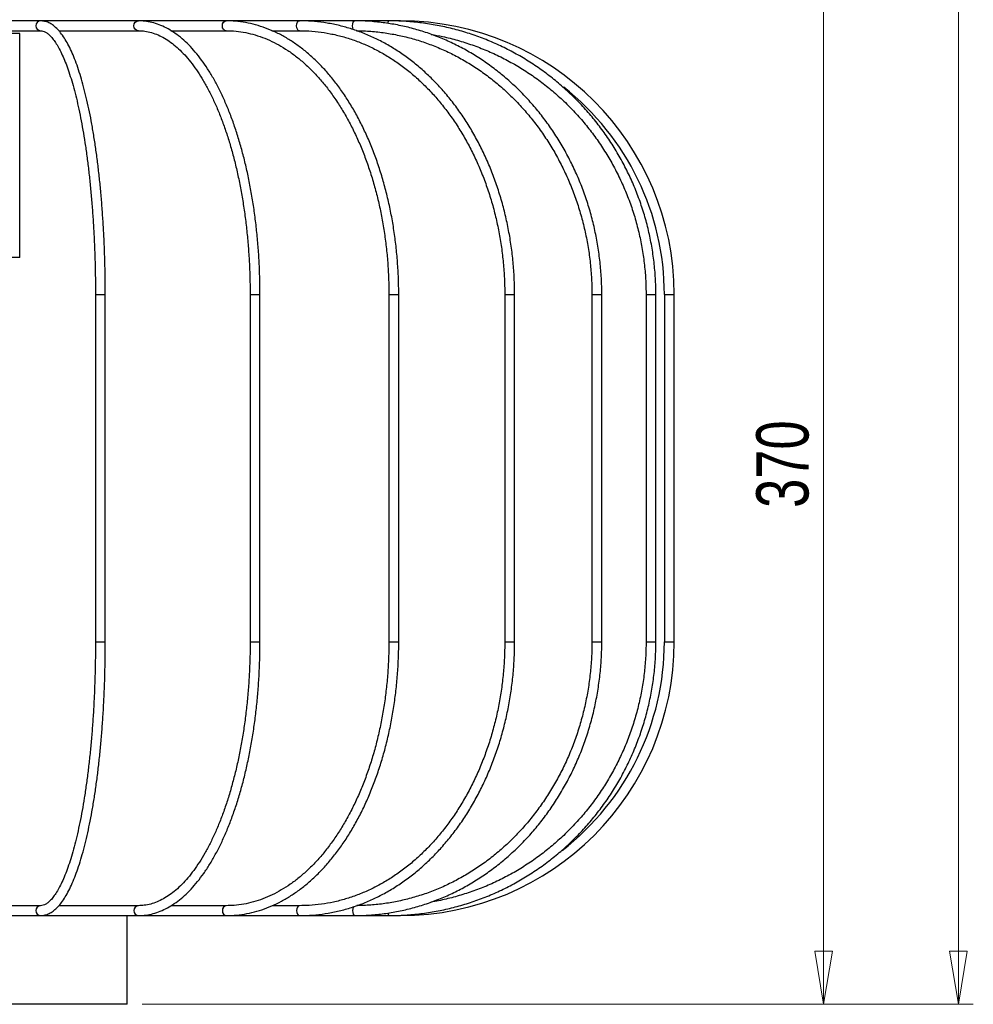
# Model space of a CAD drawing. Header units: millimetres. Extents: x 617 to 735, y 249 to 669.
# Tile 2 of 5: x 671 to 735, y 249 to 315. Entities that reach past the tile are written whole.
import ezdxf

# ---------------------------------------------------------------- set-up
doc = ezdxf.new("R2010")
doc.units = ezdxf.units.MM
doc.styles.add('SLDTEXTSTYLE0', font='TXT', dxfattribs={"width": 0.75})
doc.dimstyles.new('SLDDIMSTYLE0', dxfattribs={"dimtxt": 3.5, "dimasz": 3.556, "dimexe": 0, "dimexo": 0.0625, "dimgap": 0.875, "dimtad": 1, "dimdec": 0, "dimlfac": 5, "dimrnd": 1e-09, "dimzin": 12, "dimdsep": 46, "dimtxsty": 'SLDTEXTSTYLE0', "dimblk1": 'CLOSED', "dimblk2": 'CLOSED', "dimsah": 1, "dimcen": 0.09, "dimadec": 0, "dimazin": 3, "dimtfac": 1, "dimtdec": 0, "dimtofl": 0, "dimtmove": 0, "dimatfit": 3, "dimldrblk": 'CLOSED', "dimfxl": 0, "dimfrac": 2, "dimtolj": 1, "dimtzin": 12, "dimarcsym": 0})

# ---------------------------------------------------------------- blocks, each defined once
blk = doc.blocks.new('_Closed')
at = {"color": 0, "linetype": 'ByBlock', "lineweight": -2}
for p, q in [((-1, 0.166667), (0, 0)), ((-1, 0.166667), (-1, -0.166667)), ((0, 0), (-1, -0.166667)), ((0, 0), (-1, 0))]:
    blk.add_line(p, q, dxfattribs=at)
blk = doc.blocks.new('_D')
at = {"color": 7, "linetype": 'Continuous', "lineweight": 0}
for p, q in [((674.843, 491.983), (735.197, 491.983)), ((734.197, 491.983), (734.197, 248.796)), ((679.543, 248.796), (735.197, 248.796))]:
    blk.add_line(p, q, dxfattribs=at)
at = {"color": 7, "linetype": 'Continuous', "lineweight": 18, "xscale": 3.556, "yscale": 3.556}
for p, rotation in [((734.197, 491.983, -114), 90.0000000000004), ((734.197, 248.796, -114), 270.0000000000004)]:
    blk.add_blockref('_Closed', p, dxfattribs=dict(at, rotation=rotation))
at = {"color": 7, "linetype": 'Continuous', "lineweight": 18, "insert": (729.686, 366.732), "char_height": 3.5, "attachment_point": 1, "rotation": 90, "style": 'SLDTEXTSTYLE0'}
blk.add_mtext('1216', dxfattribs=at)
blk = doc.blocks.new('_D_1')
at = {"color": 7, "linetype": 'Continuous', "lineweight": 0}
for p, q in [((672.343, 322.796), (726.173, 322.796)), ((725.173, 322.796), (725.173, 248.796)), ((679.543, 248.796), (726.173, 248.796))]:
    blk.add_line(p, q, dxfattribs=at)
at = {"color": 7, "linetype": 'Continuous', "lineweight": 18, "xscale": 3.556, "yscale": 3.556}
for p, rotation in [((725.173, 322.796, -114), 90.0000000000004), ((725.173, 248.796, -114), 270.0000000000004)]:
    blk.add_blockref('_Closed', p, dxfattribs=dict(at, rotation=rotation))
at = {"color": 7, "linetype": 'Continuous', "lineweight": 18, "insert": (720.662, 282.033), "char_height": 3.5, "attachment_point": 1, "rotation": 90, "style": 'SLDTEXTSTYLE0'}
blk.add_mtext('370', dxfattribs=at)

msp = doc.modelspace()

# ---------------------------------------------------------------- linework, layer by layer
at = {"color": 7, "linetype": 'Continuous', "lineweight": 25}
for p, q in [((672.742, 314.639), (666.443, 314.639)), ((679.294, 314.639), (672.742, 314.639)), ((685.172, 314.639), (679.294, 314.639)), ((690.08, 314.639), (685.172, 314.639)), ((693.773, 314.639), (690.08, 314.639)), ((696.066, 314.639), (693.773, 314.639)), ((696.843, 314.639), (696.066, 314.639)), ((671.343, 313.796), (666.173, 313.796)), ((666.443, 313.979), (672.742, 313.979)), ((671.343, 298.796), (671.343, 313.796)), ((673.963, 313.979), (679.294, 313.979)), ((681.471, 313.979), (685.172, 313.979)), ((688.234, 313.979), (690.08, 313.979)), ((671.343, 298.796), (666.173, 298.796)), ((676.417, 296.309), (676.417, 273.069)), ((677.077, 273.069), (677.077, 296.309)), ((686.774, 296.309), (686.774, 273.069)), ((687.434, 273.069), (687.434, 296.309)), ((696.064, 296.309), (696.064, 273.069)), ((696.724, 273.069), (696.724, 296.309)), ((703.823, 296.309), (703.823, 273.069)), ((704.483, 273.069), (704.483, 296.309)), ((709.661, 296.309), (709.661, 273.069)), ((710.321, 273.069), (710.321, 296.309)), ((713.285, 296.309), (713.285, 273.069)), ((713.945, 273.069), (713.945, 296.309)), ((714.513, 296.309), (714.513, 273.069)), ((715.173, 273.069), (715.173, 296.309)), ((672.742, 255.399), (668.376, 255.399)), ((679.294, 255.399), (673.969, 255.399)), ((685.172, 255.399), (681.482, 255.399)), ((690.08, 255.399), (688.249, 255.399)), ((668.669, 254.739), (672.742, 254.739)), ((672.742, 254.739), (679.294, 254.739)), ((678.543, 248.796), (678.543, 254.739)), ((679.294, 254.739), (685.172, 254.739)), ((685.172, 254.739), (690.08, 254.739)), ((690.08, 254.739), (693.773, 254.739)), ((693.773, 254.739), (696.066, 254.739)), ((696.066, 254.739), (696.843, 254.739)), ((678.543, 248.796), (653.143, 248.796))]:
    msp.add_line(p, q, dxfattribs=at)
at = {"color": 8, "linetype": 'Continuous', "lineweight": 25}
for p, q in [((676.417, 296.309), (677.077, 296.309)), ((686.774, 296.309), (687.434, 296.309)), ((696.064, 296.309), (696.724, 296.309)), ((703.823, 296.309), (704.483, 296.309)), ((709.661, 296.309), (710.321, 296.309)), ((713.285, 296.309), (713.945, 296.309)), ((714.513, 296.309), (715.173, 296.309)), ((676.417, 273.069), (677.077, 273.069)), ((686.774, 273.069), (687.434, 273.069)), ((696.064, 273.069), (696.724, 273.069)), ((703.823, 273.069), (704.483, 273.069)), ((709.661, 273.069), (710.321, 273.069)), ((713.285, 273.069), (713.945, 273.069)), ((714.513, 273.069), (715.173, 273.069))]:
    msp.add_line(p, q, dxfattribs=at)
at = {"color": 8, "linetype": 'Continuous', "lineweight": 25, "flags": 128}
for points in [[(679.294, 313.979), (679.18, 314.005), (679.084, 314.076), (679.019, 314.183), (678.997, 314.309), (679.019, 314.436), (679.084, 314.543), (679.18, 314.614), (679.294, 314.639), (679.294, 314.639)], [(685.172, 313.979), (685.073, 314.005), (684.989, 314.076), (684.933, 314.183), (684.914, 314.309), (684.933, 314.436), (684.989, 314.543), (685.073, 314.614), (685.172, 314.639), (685.172, 314.639)], [(690.08, 313.979), (690.001, 314.005), (689.935, 314.076), (689.89, 314.183), (689.874, 314.309), (689.89, 314.436), (689.935, 314.543), (690.001, 314.614), (690.08, 314.639), (690.08, 314.639)], [(693.686, 314.047), (693.672, 314.076), (693.641, 314.183), (693.63, 314.309), (693.641, 314.436), (693.672, 314.543), (693.719, 314.614), (693.773, 314.639), (693.774, 314.639)], [(696.002, 314.472), (696.014, 314.543), (696.038, 314.614), (696.066, 314.639), (696.066, 314.639)], [(679.294, 255.399), (679.18, 255.374), (679.084, 255.302), (679.019, 255.195), (678.997, 255.069), (679.019, 254.942), (679.084, 254.835), (679.18, 254.764), (679.294, 254.739), (679.294, 254.739)], [(685.172, 255.399), (685.073, 255.374), (684.989, 255.302), (684.933, 255.195), (684.914, 255.069), (684.933, 254.942), (684.989, 254.835), (685.073, 254.764), (685.172, 254.739), (685.172, 254.739)], [(690.08, 255.399), (690.001, 255.374), (689.935, 255.302), (689.89, 255.195), (689.874, 255.069), (689.89, 254.942), (689.935, 254.835), (690.001, 254.764), (690.08, 254.739), (690.08, 254.739)], [(693.688, 255.334), (693.672, 255.302), (693.641, 255.195), (693.63, 255.069), (693.641, 254.942), (693.672, 254.835), (693.719, 254.764), (693.773, 254.739), (693.774, 254.739)], [(696.002, 254.909), (696.014, 254.835), (696.038, 254.764), (696.066, 254.739), (696.066, 254.739)]]:
    msp.add_lwpolyline(points, dxfattribs=at)
at = {"color": 8, "linetype": 'Continuous', "lineweight": 25}
for centre, start, end in [((672.747, 314.309), 90.94768, 269.02391), ((672.747, 255.069), 90.97609, 269.05273)]:
    msp.add_arc(centre, 0.33, start, end, dxfattribs=at)
at = {"color": 7, "linetype": 'Continuous', "lineweight": 25}
for centre, radius, start, end in [((696.843, 296.309), 18.33, 0, 90), ((696.843, 296.309), 17.67, 0, 51.80944), ((696.843, 273.069), 18.33, 270, 0), ((696.843, 273.069), 17.67, 307.74384, 0)]:
    msp.add_arc(centre, radius, start, end, dxfattribs=at)
for points, knots in [([(677.077, 296.309), (677.077, 296.497), (677.075, 297.042), (677.063, 297.942), (677.034, 299.006), (676.992, 300.06), (676.935, 301.101), (676.865, 302.126), (676.782, 303.131), (676.686, 304.112), (676.576, 305.067), (676.454, 305.991), (676.32, 306.883), (676.175, 307.738), (676.018, 308.554), (675.85, 309.328), (675.671, 310.059), (675.483, 310.742), (675.285, 311.378), (675.078, 311.962), (674.861, 312.495), (674.635, 312.975), (674.399, 313.399), (674.151, 313.768), (673.891, 314.079), (673.626, 314.319), (673.361, 314.49), (673.099, 314.596), (672.89, 314.636), (672.772, 314.639), (672.742, 314.639)], [0, 0, 0, 0, 0.019767, 0.057336, 0.094911, 0.132487, 0.170068, 0.207655, 0.245249, 0.282852, 0.320468, 0.358099, 0.395749, 0.433422, 0.471123, 0.508861, 0.546644, 0.584484, 0.622397, 0.660404, 0.698533, 0.736818, 0.775298, 0.814006, 0.852923, 0.891749, 0.925852, 0.958183, 0.98931, 1, 1, 1, 1]), ([(687.434, 296.309), (687.433, 296.498), (687.431, 297.044), (687.406, 297.948), (687.35, 299.015), (687.267, 300.073), (687.157, 301.118), (687.02, 302.146), (686.857, 303.155), (686.668, 304.14), (686.454, 305.099), (686.216, 306.027), (685.953, 306.923), (685.668, 307.783), (685.36, 308.603), (685.032, 309.382), (684.683, 310.116), (684.314, 310.803), (683.927, 311.441), (683.523, 312.028), (683.102, 312.56), (682.667, 313.037), (682.217, 313.455), (681.756, 313.812), (681.284, 314.108), (680.805, 314.34), (680.32, 314.508), (679.843, 314.609), (679.5, 314.638), (679.32, 314.639), (679.294, 314.639)], [0, 0, 0, 0, 0.019769, 0.057317, 0.094871, 0.132428, 0.16999, 0.20756, 0.245139, 0.28273, 0.320334, 0.357956, 0.395597, 0.43326, 0.470949, 0.508666, 0.546415, 0.584196, 0.62201, 0.659853, 0.697717, 0.735575, 0.773391, 0.811111, 0.848667, 0.885983, 0.923001, 0.959705, 0.994082, 1, 1, 1, 1]), ([(696.724, 296.309), (696.723, 296.499), (696.72, 297.046), (696.684, 297.952), (696.605, 299.021), (696.485, 300.081), (696.327, 301.128), (696.13, 302.159), (695.895, 303.169), (695.624, 304.156), (695.316, 305.117), (694.973, 306.047), (694.597, 306.944), (694.187, 307.804), (693.747, 308.625), (693.276, 309.404), (692.776, 310.137), (692.25, 310.823), (691.699, 311.459), (691.124, 312.043), (690.529, 312.571), (689.914, 313.043), (689.283, 313.457), (688.637, 313.811), (687.979, 314.104), (687.312, 314.335), (686.638, 314.503), (685.971, 314.606), (685.482, 314.638), (685.219, 314.639), (685.172, 314.639)], [0, 0, 0, 0, 0.0197852, 0.0573099, 0.0948399, 0.1323722, 0.1699082, 0.2074488, 0.2449951, 0.2825479, 0.3201081, 0.3576762, 0.3952526, 0.432837, 0.4704287, 0.5080263, 0.5456272, 0.583226, 0.6208168, 0.6583918, 0.6959413, 0.7334538, 0.7709169, 0.8083182, 0.8456475, 0.8828987, 0.9200721, 0.9571757, 0.9922478, 1, 1, 1, 1]), ([(704.483, 296.309), (704.482, 296.499), (704.478, 297.048), (704.433, 297.954), (704.333, 299.024), (704.183, 300.085), (703.985, 301.132), (703.738, 302.164), (703.445, 303.175), (703.105, 304.162), (702.72, 305.122), (702.292, 306.052), (701.821, 306.949), (701.31, 307.809), (700.759, 308.629), (700.172, 309.406), (699.549, 310.139), (698.894, 310.823), (698.208, 311.458), (697.494, 312.039), (696.755, 312.567), (695.992, 313.038), (695.208, 313.451), (694.408, 313.805), (693.592, 314.098), (692.764, 314.329), (691.928, 314.499), (691.1, 314.603), (690.483, 314.637), (690.148, 314.639), (690.08, 314.639)], [0, 0, 0, 0, 0.019806, 0.05729, 0.094778, 0.132268, 0.169758, 0.20725, 0.244742, 0.282236, 0.31973, 0.357224, 0.394717, 0.432208, 0.469696, 0.507178, 0.544653, 0.582119, 0.619573, 0.657012, 0.694434, 0.731835, 0.769215, 0.806571, 0.843904, 0.881214, 0.918503, 0.955774, 0.991066, 1, 1, 1, 1]), ([(710.321, 296.309), (710.319, 296.499), (710.315, 297.048), (710.263, 297.955), (710.148, 299.025), (709.976, 300.085), (709.748, 301.133), (709.464, 302.164), (709.127, 303.174), (708.737, 304.161), (708.295, 305.121), (707.803, 306.051), (707.262, 306.946), (706.675, 307.805), (706.043, 308.625), (705.369, 309.402), (704.655, 310.134), (703.903, 310.817), (703.117, 311.451), (702.298, 312.033), (701.45, 312.56), (700.575, 313.031), (699.677, 313.445), (698.758, 313.799), (697.823, 314.093), (696.873, 314.326), (695.913, 314.496), (694.963, 314.602), (694.248, 314.637), (693.858, 314.639), (693.773, 314.639)], [0, 0, 0, 0, 0.019825, 0.057258, 0.094696, 0.132133, 0.16957, 0.207007, 0.244442, 0.281876, 0.319308, 0.356738, 0.394165, 0.431589, 0.469009, 0.506425, 0.543836, 0.581241, 0.61864, 0.656032, 0.693418, 0.730796, 0.768167, 0.805532, 0.84289, 0.880242, 0.917588, 0.954931, 0.990305, 1, 1, 1, 1]), ([(713.945, 296.309), (713.943, 296.5), (713.938, 297.049), (713.882, 297.956), (713.758, 299.025), (713.572, 300.085), (713.326, 301.132), (713.02, 302.162), (712.656, 303.172), (712.234, 304.159), (711.757, 305.118), (711.226, 306.047), (710.642, 306.942), (710.008, 307.801), (709.326, 308.62), (708.599, 309.397), (707.828, 310.129), (707.016, 310.812), (706.167, 311.446), (705.283, 312.028), (704.368, 312.556), (703.423, 313.027), (702.454, 313.441), (701.462, 313.796), (700.452, 314.09), (699.427, 314.323), (698.39, 314.495), (697.363, 314.601), (696.587, 314.637), (696.161, 314.639), (696.066, 314.639)], [0, 0, 0, 0, 0.019838, 0.05723, 0.094625, 0.13202, 0.169416, 0.20681, 0.244204, 0.281598, 0.31899, 0.356382, 0.393773, 0.431162, 0.46855, 0.505937, 0.543323, 0.580707, 0.618089, 0.65547, 0.69285, 0.730228, 0.767604, 0.804979, 0.842354, 0.879727, 0.917099, 0.95447, 0.989877, 1, 1, 1, 1]), ([(672.742, 313.979), (672.768, 313.978), (672.846, 313.975), (672.977, 313.938), (673.153, 313.844), (673.342, 313.691), (673.541, 313.474), (673.743, 313.199), (673.945, 312.864), (674.147, 312.469), (674.347, 312.014), (674.544, 311.502), (674.735, 310.933), (674.92, 310.311), (675.097, 309.637), (675.266, 308.915), (675.426, 308.147), (675.576, 307.336), (675.715, 306.485), (675.842, 305.597), (675.958, 304.675), (676.062, 303.724), (676.153, 302.745), (676.232, 301.744), (676.297, 300.723), (676.348, 299.687), (676.386, 298.638), (676.409, 297.599), (676.416, 296.822), (676.417, 296.398), (676.417, 296.309)], [0, 0, 0, 0, 0.019686, 0.058498, 0.094255, 0.132251, 0.168867, 0.205196, 0.24158, 0.278171, 0.314995, 0.352029, 0.389235, 0.426579, 0.464031, 0.501567, 0.53917, 0.576825, 0.614522, 0.652251, 0.690007, 0.727785, 0.765579, 0.803387, 0.841205, 0.879032, 0.916866, 0.954704, 0.990558, 1, 1, 1, 1]), ([(679.294, 313.979), (679.367, 313.978), (679.587, 313.973), (679.953, 313.918), (680.39, 313.793), (680.824, 313.605), (681.252, 313.356), (681.674, 313.047), (682.087, 312.68), (682.492, 312.256), (682.887, 311.775), (683.269, 311.24), (683.639, 310.651), (683.995, 310.011), (684.334, 309.321), (684.656, 308.584), (684.959, 307.803), (685.242, 306.981), (685.504, 306.119), (685.744, 305.223), (685.961, 304.294), (686.154, 303.336), (686.321, 302.352), (686.464, 301.347), (686.58, 300.323), (686.67, 299.285), (686.733, 298.236), (686.768, 297.243), (686.772, 296.6), (686.774, 296.309)], [0, 0, 0, 0, 0.019719, 0.059155, 0.09842, 0.137304, 0.175769, 0.21388, 0.251741, 0.289449, 0.327075, 0.364671, 0.402263, 0.439868, 0.477497, 0.515156, 0.552846, 0.590566, 0.628313, 0.666086, 0.703881, 0.741695, 0.779526, 0.81737, 0.855226, 0.893091, 0.930963, 0.968839, 1, 1, 1, 1]), ([(685.172, 313.979), (685.283, 313.978), (685.61, 313.973), (686.153, 313.917), (686.798, 313.791), (687.437, 313.601), (688.068, 313.35), (688.689, 313.038), (689.297, 312.667), (689.89, 312.238), (690.466, 311.753), (691.024, 311.212), (691.561, 310.619), (692.076, 309.975), (692.566, 309.282), (693.031, 308.543), (693.467, 307.76), (693.875, 306.936), (694.251, 306.075), (694.595, 305.177), (694.906, 304.249), (695.182, 303.291), (695.422, 302.309), (695.625, 301.304), (695.791, 300.282), (695.919, 299.246), (696.008, 298.199), (696.057, 297.218), (696.062, 296.588), (696.064, 296.309)], [0, 0, 0, 0, 0.019765, 0.058251, 0.096721, 0.135135, 0.17347, 0.211716, 0.249873, 0.287949, 0.325957, 0.363911, 0.401827, 0.439715, 0.477586, 0.515448, 0.553307, 0.591166, 0.629028, 0.666895, 0.704768, 0.742648, 0.780534, 0.818426, 0.856324, 0.894227, 0.932133, 0.970041, 1, 1, 1, 1]), ([(690.08, 313.979), (690.222, 313.978), (690.638, 313.973), (691.326, 313.917), (692.142, 313.79), (692.95, 313.6), (693.748, 313.349), (694.533, 313.036), (695.302, 312.664), (696.052, 312.233), (696.781, 311.746), (697.486, 311.204), (698.164, 310.609), (698.814, 309.962), (699.432, 309.267), (700.018, 308.526), (700.567, 307.742), (701.08, 306.916), (701.553, 306.053), (701.985, 305.155), (702.375, 304.225), (702.721, 303.267), (703.022, 302.284), (703.276, 301.28), (703.484, 300.257), (703.644, 299.221), (703.754, 298.175), (703.814, 297.202), (703.82, 296.58), (703.823, 296.309)], [0, 0, 0, 0, 0.0198, 0.058013, 0.096227, 0.13443, 0.172617, 0.210782, 0.248924, 0.28704, 0.32513, 0.363196, 0.401241, 0.439266, 0.477274, 0.51527, 0.553254, 0.59123, 0.629199, 0.667164, 0.705125, 0.743084, 0.781042, 0.818999, 0.856956, 0.894912, 0.932868, 0.970824, 1, 1, 1, 1]), ([(693.897, 313.977), (694.02, 313.976), (694.46, 313.971), (695.216, 313.916), (696.16, 313.79), (697.095, 313.6), (698.018, 313.348), (698.926, 313.035), (699.815, 312.663), (700.683, 312.232), (701.526, 311.744), (702.342, 311.201), (703.127, 310.605), (703.878, 309.958), (704.593, 309.262), (705.27, 308.52), (705.905, 307.735), (706.497, 306.908), (707.044, 306.044), (707.543, 305.145), (707.993, 304.214), (708.392, 303.255), (708.739, 302.272), (709.033, 301.267), (709.272, 300.244), (709.455, 299.208), (709.582, 298.161), (709.65, 297.193), (709.658, 296.575), (709.661, 296.309)], [0, 0, 0, 0, 0.014949, 0.053253, 0.091561, 0.129866, 0.168168, 0.206466, 0.244757, 0.283042, 0.32132, 0.359591, 0.397854, 0.436109, 0.474357, 0.512599, 0.550834, 0.589063, 0.627287, 0.665506, 0.703721, 0.741933, 0.780141, 0.818347, 0.856551, 0.894752, 0.932953, 0.971152, 1, 1, 1, 1]), ([(698.904, 313.732), (699.158, 313.687), (699.751, 313.583), (700.667, 313.346), (701.652, 313.035), (702.616, 312.662), (703.557, 312.232), (704.47, 311.744), (705.354, 311.201), (706.205, 310.604), (707.019, 309.957), (707.795, 309.261), (708.528, 308.518), (709.217, 307.732), (709.858, 306.906), (710.451, 306.041), (710.992, 305.141), (711.479, 304.21), (711.912, 303.251), (712.288, 302.267), (712.606, 301.261), (712.864, 300.238), (713.063, 299.201), (713.201, 298.154), (713.274, 297.188), (713.282, 296.573), (713.285, 296.309)], [0, 0, 0, 0, 0.031984, 0.074554, 0.117123, 0.159692, 0.202258, 0.244824, 0.287388, 0.32995, 0.372511, 0.415069, 0.457626, 0.500181, 0.542735, 0.585286, 0.627836, 0.670384, 0.712931, 0.755476, 0.798021, 0.840564, 0.883106, 0.925647, 0.968188, 1, 1, 1, 1]), ([(676.417, 273.069), (676.417, 272.882), (676.415, 272.342), (676.403, 271.449), (676.375, 270.394), (676.333, 269.349), (676.277, 268.317), (676.207, 267.301), (676.125, 266.307), (676.029, 265.337), (675.921, 264.394), (675.801, 263.483), (675.669, 262.606), (675.527, 261.766), (675.373, 260.968), (675.21, 260.213), (675.038, 259.505), (674.857, 258.846), (674.669, 258.239), (674.474, 257.687), (674.275, 257.191), (674.072, 256.754), (673.867, 256.378), (673.663, 256.064), (673.463, 255.813), (673.271, 255.624), (673.089, 255.495), (672.911, 255.413), (672.802, 255.404), (672.742, 255.399)], [0, 0, 0, 0, 0.019905, 0.057744, 0.095585, 0.133423, 0.171257, 0.209084, 0.246903, 0.284712, 0.322507, 0.360287, 0.398046, 0.43578, 0.473483, 0.511148, 0.548766, 0.586322, 0.623802, 0.661185, 0.698442, 0.735542, 0.772446, 0.809116, 0.845543, 0.881796, 0.918076, 0.954934, 1, 1, 1, 1]), ([(672.742, 254.739), (672.799, 254.741), (672.948, 254.747), (673.187, 254.811), (673.452, 254.94), (673.711, 255.129), (673.965, 255.381), (674.216, 255.7), (674.46, 256.082), (674.695, 256.524), (674.921, 257.022), (675.136, 257.573), (675.342, 258.175), (675.538, 258.827), (675.724, 259.527), (675.9, 260.272), (676.065, 261.061), (676.219, 261.89), (676.361, 262.757), (676.492, 263.659), (676.61, 264.594), (676.716, 265.557), (676.809, 266.546), (676.888, 267.558), (676.954, 268.588), (677.006, 269.634), (677.044, 270.692), (677.068, 271.739), (677.076, 272.533), (677.077, 272.97), (677.077, 273.069)], [0, 0, 0, 0, 0.020107, 0.052782, 0.086006, 0.120819, 0.157553, 0.19572, 0.234496, 0.27326, 0.311823, 0.35018, 0.388364, 0.426412, 0.464354, 0.502214, 0.54001, 0.577757, 0.615465, 0.653142, 0.690794, 0.728427, 0.766043, 0.803647, 0.841241, 0.878828, 0.916408, 0.953985, 0.989584, 1, 1, 1, 1]), ([(686.774, 273.069), (686.773, 272.883), (686.771, 272.345), (686.746, 271.455), (686.692, 270.403), (686.61, 269.361), (686.501, 268.333), (686.366, 267.321), (686.206, 266.331), (686.02, 265.364), (685.81, 264.426), (685.577, 263.519), (685.321, 262.646), (685.044, 261.811), (684.746, 261.017), (684.429, 260.267), (684.095, 259.563), (683.744, 258.907), (683.378, 258.303), (682.999, 257.753), (682.608, 257.257), (682.208, 256.818), (681.8, 256.436), (681.385, 256.113), (680.966, 255.849), (680.542, 255.644), (680.114, 255.499), (679.698, 255.414), (679.424, 255.404), (679.294, 255.399)], [0, 0, 0, 0, 0.019912, 0.057788, 0.095666, 0.13354, 0.171408, 0.209268, 0.247118, 0.284954, 0.322776, 0.36058, 0.398363, 0.436122, 0.473853, 0.511555, 0.549223, 0.586857, 0.624457, 0.662026, 0.699574, 0.737117, 0.774677, 0.812299, 0.850048, 0.888013, 0.9263, 0.964993, 1, 1, 1, 1]), ([(679.294, 254.739), (679.383, 254.741), (679.633, 254.746), (680.045, 254.805), (680.525, 254.933), (680.999, 255.124), (681.468, 255.378), (681.929, 255.693), (682.382, 256.069), (682.823, 256.504), (683.252, 256.999), (683.666, 257.549), (684.064, 258.153), (684.444, 258.808), (684.806, 259.513), (685.149, 260.263), (685.47, 261.057), (685.77, 261.892), (686.048, 262.766), (686.302, 263.674), (686.532, 264.614), (686.738, 265.583), (686.918, 266.577), (687.072, 267.593), (687.199, 268.628), (687.3, 269.678), (687.373, 270.74), (687.418, 271.791), (687.433, 272.568), (687.434, 272.988), (687.434, 273.069)], [0, 0, 0, 0, 0.019986, 0.056249, 0.092567, 0.129072, 0.165853, 0.202934, 0.240286, 0.277846, 0.315545, 0.353323, 0.391134, 0.428944, 0.466734, 0.504499, 0.542235, 0.579942, 0.617623, 0.65528, 0.692915, 0.730531, 0.768132, 0.805718, 0.843294, 0.880861, 0.918422, 0.955978, 0.991556, 1, 1, 1, 1]), ([(696.064, 273.069), (696.063, 272.884), (696.06, 272.347), (696.025, 271.459), (695.947, 270.41), (695.829, 269.37), (695.673, 268.343), (695.479, 267.334), (695.249, 266.345), (694.982, 265.381), (694.681, 264.444), (694.345, 263.538), (693.978, 262.667), (693.578, 261.833), (693.15, 261.039), (692.693, 260.289), (692.21, 259.584), (691.702, 258.928), (691.172, 258.322), (690.621, 257.768), (690.051, 257.269), (689.465, 256.826), (688.863, 256.44), (688.249, 256.112), (687.625, 255.845), (686.991, 255.638), (686.35, 255.493), (685.743, 255.412), (685.349, 255.403), (685.172, 255.399)], [0, 0, 0, 0, 0.019898, 0.057804, 0.095712, 0.133617, 0.171518, 0.209414, 0.247303, 0.285186, 0.32306, 0.360926, 0.398783, 0.436631, 0.474472, 0.512308, 0.55014, 0.587972, 0.62581, 0.663661, 0.701535, 0.739444, 0.777403, 0.815426, 0.853528, 0.891721, 0.930008, 0.968384, 1, 1, 1, 1]), ([(685.172, 254.739), (685.294, 254.741), (685.643, 254.746), (686.217, 254.803), (686.893, 254.931), (687.562, 255.122), (688.223, 255.375), (688.874, 255.689), (689.512, 256.063), (690.135, 256.496), (690.741, 256.987), (691.327, 257.533), (691.892, 258.133), (692.434, 258.786), (692.951, 259.487), (693.44, 260.236), (693.901, 261.029), (694.331, 261.863), (694.729, 262.736), (695.094, 263.645), (695.425, 264.585), (695.72, 265.555), (695.979, 266.551), (696.201, 267.568), (696.385, 268.605), (696.53, 269.657), (696.636, 270.721), (696.702, 271.773), (696.723, 272.557), (696.724, 272.983), (696.724, 273.069)], [0, 0, 0, 0, 0.019925, 0.056935, 0.093956, 0.131009, 0.168117, 0.205293, 0.242544, 0.279868, 0.317259, 0.354706, 0.392199, 0.429725, 0.467275, 0.504839, 0.542411, 0.579986, 0.617558, 0.655126, 0.692688, 0.730245, 0.767796, 0.80534, 0.84288, 0.880416, 0.917948, 0.955477, 0.991033, 1, 1, 1, 1]), ([(703.823, 273.069), (703.822, 272.884), (703.818, 272.348), (703.774, 271.461), (703.675, 270.413), (703.527, 269.374), (703.332, 268.348), (703.088, 267.339), (702.799, 266.351), (702.464, 265.387), (702.085, 264.45), (701.663, 263.544), (701.2, 262.672), (700.698, 261.838), (700.158, 261.043), (699.582, 260.292), (698.972, 259.586), (698.331, 258.928), (697.661, 258.32), (696.963, 257.765), (696.241, 257.264), (695.498, 256.82), (694.735, 256.433), (693.955, 256.106), (693.161, 255.838), (692.356, 255.632), (691.543, 255.489), (690.783, 255.411), (690.295, 255.402), (690.08, 255.399)], [0, 0, 0, 0, 0.019878, 0.057829, 0.095782, 0.133735, 0.171686, 0.209636, 0.247585, 0.285533, 0.32348, 0.361428, 0.399375, 0.437325, 0.475278, 0.513235, 0.5512, 0.589175, 0.627161, 0.665164, 0.703185, 0.741227, 0.779294, 0.817388, 0.855509, 0.893656, 0.931828, 0.97002, 1, 1, 1, 1]), ([(690.08, 254.739), (690.231, 254.74), (690.663, 254.746), (691.377, 254.803), (692.218, 254.931), (693.051, 255.121), (693.873, 255.374), (694.683, 255.688), (695.477, 256.061), (696.252, 256.493), (697.006, 256.983), (697.737, 257.528), (698.441, 258.127), (699.116, 258.777), (699.759, 259.477), (700.37, 260.224), (700.945, 261.015), (701.482, 261.848), (701.98, 262.72), (702.437, 263.627), (702.851, 264.567), (703.221, 265.536), (703.546, 266.531), (703.824, 267.549), (704.055, 268.586), (704.237, 269.638), (704.371, 270.702), (704.454, 271.755), (704.481, 272.546), (704.483, 272.977), (704.483, 273.069)], [0, 0, 0, 0, 0.019886, 0.057131, 0.094381, 0.131637, 0.168905, 0.20619, 0.243494, 0.28082, 0.318168, 0.355538, 0.392928, 0.430338, 0.467764, 0.505204, 0.542656, 0.580117, 0.617586, 0.65506, 0.692539, 0.73002, 0.767503, 0.804987, 0.842472, 0.879958, 0.917444, 0.95493, 0.990447, 1, 1, 1, 1]), ([(693.773, 254.739), (693.946, 254.74), (694.442, 254.746), (695.261, 254.803), (696.226, 254.93), (697.183, 255.121), (698.128, 255.374), (699.057, 255.687), (699.969, 256.06), (700.86, 256.492), (701.726, 256.982), (702.564, 257.526), (703.372, 258.124), (704.148, 258.774), (704.887, 259.473), (705.589, 260.219), (706.249, 261.01), (706.866, 261.842), (707.439, 262.713), (707.964, 263.619), (708.44, 264.558), (708.866, 265.527), (709.24, 266.521), (709.56, 267.539), (709.826, 268.575), (710.036, 269.627), (710.191, 270.69), (710.286, 271.743), (710.319, 272.538), (710.32, 272.973), (710.321, 273.069)], [0, 0, 0, 0, 0.019861, 0.057194, 0.094531, 0.131869, 0.169209, 0.206553, 0.243902, 0.281256, 0.318616, 0.355983, 0.393356, 0.430736, 0.468123, 0.505515, 0.542914, 0.580319, 0.617728, 0.655143, 0.692561, 0.729983, 0.767408, 0.804835, 0.842266, 0.879698, 0.917131, 0.954566, 0.990036, 1, 1, 1, 1]), ([(709.661, 273.069), (709.659, 272.885), (709.655, 272.349), (709.604, 271.462), (709.49, 270.414), (709.319, 269.374), (709.093, 268.348), (708.812, 267.339), (708.478, 266.351), (708.091, 265.386), (707.653, 264.449), (707.165, 263.542), (706.63, 262.67), (706.048, 261.835), (705.423, 261.039), (704.757, 260.287), (704.051, 259.581), (703.308, 258.922), (702.532, 258.314), (701.724, 257.758), (700.887, 257.258), (700.026, 256.813), (699.142, 256.427), (698.238, 256.1), (697.319, 255.834), (696.387, 255.628), (695.445, 255.487), (694.621, 255.414), (694.111, 255.405), (693.918, 255.402)], [0, 0, 0, 0, 0.019976, 0.058202, 0.096432, 0.134662, 0.172892, 0.211123, 0.249355, 0.287588, 0.325824, 0.364061, 0.402301, 0.440545, 0.478793, 0.517046, 0.555304, 0.593569, 0.63184, 0.670118, 0.708404, 0.746699, 0.785001, 0.823311, 0.861628, 0.899953, 0.938283, 0.976618, 1, 1, 1, 1]), ([(696.066, 254.739), (696.252, 254.74), (696.788, 254.746), (697.672, 254.803), (698.715, 254.93), (699.748, 255.121), (700.769, 255.373), (701.774, 255.687), (702.759, 256.06), (703.721, 256.492), (704.657, 256.981), (705.563, 257.526), (706.436, 258.124), (707.274, 258.774), (708.072, 259.472), (708.83, 260.218), (709.544, 261.008), (710.211, 261.84), (710.829, 262.71), (711.397, 263.617), (711.911, 264.555), (712.371, 265.523), (712.775, 266.517), (713.121, 267.534), (713.409, 268.57), (713.636, 269.621), (713.803, 270.684), (713.907, 271.737), (713.942, 272.533), (713.944, 272.971), (713.945, 273.069)], [0, 0, 0, 0, 0.019847, 0.057214, 0.094584, 0.131955, 0.169326, 0.206697, 0.244069, 0.281443, 0.318817, 0.356192, 0.393569, 0.430947, 0.468326, 0.505707, 0.54309, 0.580474, 0.617859, 0.655246, 0.692634, 0.730023, 0.767413, 0.804805, 0.842197, 0.879591, 0.916985, 0.954379, 0.989809, 1, 1, 1, 1]), ([(713.285, 273.069), (713.283, 272.885), (713.278, 272.349), (713.223, 271.463), (713.1, 270.413), (712.915, 269.374), (712.669, 268.347), (712.365, 267.337), (712.002, 266.348), (711.582, 265.383), (711.107, 264.445), (710.578, 263.539), (709.997, 262.666), (709.367, 261.83), (708.688, 261.035), (707.965, 260.282), (707.199, 259.575), (706.394, 258.917), (705.551, 258.309), (704.675, 257.753), (703.768, 257.253), (702.833, 256.809), (701.874, 256.423), (700.894, 256.095), (699.896, 255.835), (699.22, 255.683), (698.875, 255.636), (698.871, 255.635)], [0, 0, 0, 0, 0.022155, 0.06463, 0.107109, 0.149588, 0.192068, 0.234548, 0.277028, 0.31951, 0.361992, 0.404476, 0.446961, 0.489447, 0.531935, 0.574425, 0.616916, 0.659409, 0.701904, 0.744401, 0.7869, 0.8294, 0.871903, 0.914407, 0.956912, 0.999419, 1, 1, 1, 1])]:
    msp.add_open_spline(points, degree=3, knots=knots, dxfattribs=at)

# ---------------------------------------------------------------- dimensions: what is measured, and where the dimension line sits
at = {"color": 7, "linetype": 'Continuous', "lineweight": 18}
for base, p1, picture, middle in [((734.197, 248.796), (673.843, 491.983), '_D', (734.197, 371.904)), ((725.173, 248.796), (671.343, 322.796), '_D_1', (725.173, 285.912))]:
    dim = msp.add_linear_dim(base=base, p1=p1, p2=(678.543, 248.796), angle=90, dimstyle='SLDDIMSTYLE0', dxfattribs=at)
    dim.commit()
    dim.dimension.update_dxf_attribs({"geometry": picture, "text_midpoint": middle, "dimtype": 160})

doc.saveas('drawing.dxf')
